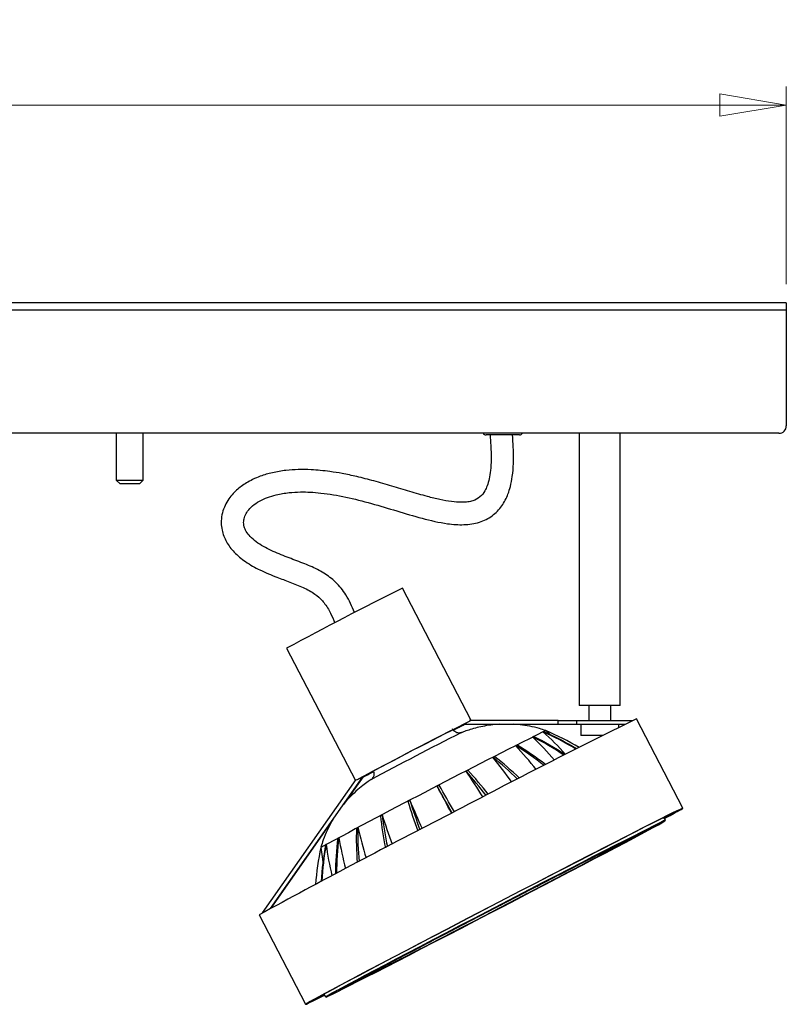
# Model space of a CAD drawing. Header units: millimetres. Extents: x 468 to 995, y 371 to 572.
# Tile 8 of 12: x 855 to 896, y 372 to 425. Entities that reach past the tile are written whole.
import ezdxf

# ---------------------------------------------------------------- set-up
doc = ezdxf.new("R2010")
doc.units = ezdxf.units.MM
doc.styles.add('SLDTEXTSTYLE0', font='TXT', dxfattribs={"width": 0.75})
doc.dimstyles.new('SLDDIMSTYLE0', dxfattribs={"dimtxt": 3.5, "dimasz": 3.556, "dimexe": 0, "dimexo": 0.0625, "dimgap": 0.875, "dimtad": 1, "dimdec": 0, "dimlfac": 5, "dimrnd": 1e-09, "dimzin": 12, "dimdsep": 46, "dimtxsty": 'SLDTEXTSTYLE0', "dimblk1": 'CLOSED', "dimblk2": 'CLOSED', "dimsah": 1, "dimcen": 0.09, "dimadec": 0, "dimazin": 3, "dimtfac": 1, "dimtdec": 0, "dimtofl": 0, "dimtmove": 0, "dimatfit": 3, "dimldrblk": 'CLOSED', "dimfxl": 0, "dimfrac": 2, "dimtolj": 1, "dimtzin": 12, "dimarcsym": 0})

# ---------------------------------------------------------------- blocks, each defined once
blk = doc.blocks.new('_Closed')
at = {"color": 0, "linetype": 'ByBlock', "lineweight": -2}
for p, q in [((-1, 0.166667), (0, 0)), ((-1, 0.166667), (-1, -0.166667)), ((0, 0), (-1, -0.166667)), ((0, 0), (-1, 0))]:
    blk.add_line(p, q, dxfattribs=at)
blk = doc.blocks.new('_D_1')
at = {"color": 7, "linetype": 'Continuous', "lineweight": 0}
for p, q in [((595.643, 411.017), (595.643, 421.613)), ((895.643, 411.017), (895.643, 421.613)), ((895.643, 420.613), (595.643, 420.613))]:
    blk.add_line(p, q, dxfattribs=at)
at = {"color": 7, "linetype": 'Continuous', "lineweight": 18, "xscale": 3.556, "yscale": 3.556, "rotation": 180.0000000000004}
blk.add_blockref('_Closed', (595.643, 420.613, 3.564), dxfattribs=at)
at = {"color": 7, "linetype": 'Continuous', "lineweight": 18, "xscale": 3.556, "yscale": 3.556}
blk.add_blockref('_Closed', (895.643, 420.613, 3.564), dxfattribs=at)
at = {"color": 7, "linetype": 'Continuous', "lineweight": 18, "insert": (746.525, 425.125), "char_height": 3.5, "attachment_point": 1, "style": 'SLDTEXTSTYLE0'}
blk.add_mtext('1500', dxfattribs=at)

msp = doc.modelspace()

# ---------------------------------------------------------------- linework, layer by layer
at = {"color": 7, "linetype": 'Continuous', "lineweight": 25}
for p, q in [((895.643, 410.017), (595.643, 410.017)), ((895.643, 409.617), (595.643, 409.617)), ((895.643, 410.017), (895.643, 409.617)), ((895.643, 409.617), (895.643, 403.417)), ((895.243, 403.017), (596.043, 403.017)), ((859.723, 403.017), (859.723, 400.509)), ((861.163, 400.509), (861.163, 403.017)), ((881.233, 402.937), (879.543, 402.937)), ((881.343, 402.937), (881.233, 402.937)), ((884.543, 403.017), (884.543, 388.417)), ((886.743, 388.417), (886.743, 403.017)), ((859.723, 400.509), (859.923, 400.309)), ((859.723, 400.509), (861.163, 400.509)), ((860.963, 400.309), (859.923, 400.309)), ((860.963, 400.309), (861.163, 400.509)), ((878.753, 387.619), (875.065, 394.718)), ((868.853, 391.491), (872.539, 384.397)), ((885.279, 388.417), (884.543, 388.417)), ((885.047, 388.417), (885.047, 387.617)), ((886.743, 388.417), (885.279, 388.417)), ((886.238, 387.617), (886.238, 388.417)), ((878.352, 387.417), (883.411, 387.417)), ((878.68, 387.587), (878.353, 387.417)), ((878.664, 387.617), (878.68, 387.587)), ((883.411, 387.617), (878.664, 387.617)), ((883.411, 387.417), (883.411, 387.617)), ((883.411, 387.617), (884.404, 387.617)), ((883.411, 387.417), (884.404, 387.417)), ((884.404, 387.417), (884.404, 387.617)), ((884.404, 387.617), (887.389, 387.617)), ((884.404, 387.417), (886.981, 387.417)), ((884.63, 387.417), (884.63, 386.817)), ((886.655, 387.254), (886.655, 387.417)), ((890.097, 382.921), (887.608, 387.712)), ((878.197, 386.954), (878.244, 386.976)), ((885.308, 386.817), (884.63, 386.817)), ((885.789, 386.817), (885.308, 386.817)), ((867.566, 377.316), (872.579, 384.454)), ((872.922, 384.595), (867.965, 377.536)), ((872.951, 384.606), (871.945, 383.175)), ((872.595, 384.424), (872.579, 384.454)), ((872.921, 384.594), (872.595, 384.424)), ((872.943, 384.606), (872.951, 384.606)), ((872.947, 384.608), (872.951, 384.606)), ((871.301, 382.257), (867.998, 377.554)), ((889.159, 382.276), (889.081, 382.427)), ((887.249, 381.24), (888.05, 381.654)), ((887.288, 381.262), (888.094, 381.678)), ((887.421, 381.365), (888.242, 381.792)), ((887.45, 381.378), (888.273, 381.808)), ((887.607, 381.443), (888.448, 381.879)), ((887.612, 381.447), (888.454, 381.884)), ((888.094, 381.678), (888.087, 381.692)), ((888.242, 381.792), (888.241, 381.793)), ((888.273, 381.808), (888.273, 381.808)), ((888.454, 381.884), (888.45, 381.89)), ((886.401, 380.784), (887.107, 381.147)), ((886.471, 380.822), (887.186, 381.189)), ((886.729, 381.02), (887.471, 381.41)), ((886.79, 381.051), (887.539, 381.444)), ((887.186, 381.189), (887.179, 381.202)), ((887.249, 381.24), (887.249, 381.24)), ((887.288, 381.262), (887.288, 381.262)), ((887.414, 381.378), (887.421, 381.365)), ((887.471, 381.41), (887.471, 381.41)), ((887.539, 381.444), (887.539, 381.444)), ((887.607, 381.446), (887.601, 381.457)), ((887.606, 381.46), (887.612, 381.447)), ((887.606, 381.445), (887.607, 381.443)), ((885.581, 380.438), (886.196, 380.762)), ((885.67, 380.483), (886.295, 380.813)), ((886.196, 380.762), (886.196, 380.762)), ((886.295, 380.813), (886.295, 380.813)), ((886.401, 380.784), (886.401, 380.784)), ((886.471, 380.822), (886.471, 380.822)), ((886.723, 381.031), (886.729, 381.02)), ((885.12, 380.106), (885.684, 380.394)), ((885.12, 380.106), (885.12, 380.106)), ((885.217, 380.157), (885.792, 380.451)), ((885.217, 380.157), (885.217, 380.157)), ((885.577, 380.446), (885.581, 380.438)), ((885.792, 380.451), (885.788, 380.459)), ((883.611, 379.313), (884.007, 379.512)), ((884.007, 379.512), (884.004, 379.519)), ((884.053, 379.663), (884.056, 379.657)), ((884.056, 379.657), (884.502, 379.894)), ((884.168, 379.714), (884.626, 379.958)), ((884.502, 379.894), (884.502, 379.894)), ((884.626, 379.958), (884.626, 379.958)), ((883.494, 379.252), (883.877, 379.444)), ((883.494, 379.252), (883.494, 379.252)), ((883.611, 379.313), (883.611, 379.313)), ((881.763, 378.347), (881.953, 378.438)), ((881.953, 378.438), (881.95, 378.444)), ((882.256, 378.736), (882.26, 378.73)), ((882.26, 378.73), (882.505, 378.864)), ((882.385, 378.795), (882.645, 378.937)), ((882.505, 378.864), (882.505, 378.864)), ((882.645, 378.937), (882.645, 378.937)), ((881.634, 378.28), (881.81, 378.364)), ((881.634, 378.28), (881.634, 378.28)), ((881.763, 378.347), (881.763, 378.347)), ((880.309, 377.727), (880.312, 377.721)), ((880.312, 377.721), (880.341, 377.743)), ((880.341, 377.743), (880.341, 377.743)), ((880.444, 377.789), (880.487, 377.819)), ((880.487, 377.819), (880.487, 377.819)), ((867.376, 377.2), (869.866, 372.408)), ((879.623, 377.226), (879.62, 377.232)), ((879.666, 377.256), (879.623, 377.226)), ((879.666, 377.256), (879.666, 377.256)), ((879.798, 377.324), (879.77, 377.302)), ((879.798, 377.324), (879.798, 377.324)), ((877.851, 376.315), (877.606, 376.181)), ((877.851, 376.315), (877.851, 376.315)), ((878.158, 376.607), (878.157, 376.607)), ((878.348, 376.699), (878.158, 376.607)), ((878.476, 376.766), (878.301, 376.681)), ((878.301, 376.681), (878.301, 376.682)), ((878.473, 376.772), (878.476, 376.766)), ((876.616, 375.794), (876.233, 375.601)), ((876.613, 375.8), (876.616, 375.794)), ((877.466, 376.109), (877.462, 376.115)), ((877.725, 376.25), (877.466, 376.109)), ((877.725, 376.25), (877.725, 376.25)), ((875.943, 375.331), (875.485, 375.088)), ((876.054, 375.389), (875.609, 375.151)), ((875.943, 375.332), (875.943, 375.331)), ((876.054, 375.389), (876.054, 375.389)), ((876.499, 375.732), (876.103, 375.533)), ((876.103, 375.533), (876.103, 375.533)), ((876.233, 375.601), (876.233, 375.601)), ((874.893, 374.888), (874.319, 374.595)), ((874.991, 374.939), (874.427, 374.652)), ((874.987, 374.947), (874.991, 374.939)), ((875.485, 375.088), (875.481, 375.095)), ((873.639, 374.223), (872.925, 373.856)), ((873.71, 374.261), (873.003, 373.898)), ((873.705, 374.271), (873.71, 374.261)), ((873.815, 374.232), (873.811, 374.242)), ((874.44, 374.562), (873.815, 374.232)), ((874.53, 374.608), (873.915, 374.283)), ((874.319, 374.595), (874.319, 374.595)), ((874.427, 374.652), (874.427, 374.652)), ((874.44, 374.562), (874.44, 374.562)), ((874.53, 374.608), (874.53, 374.608)), ((872.689, 373.681), (871.869, 373.253)), ((872.822, 373.783), (872.017, 373.367)), ((872.862, 373.805), (872.061, 373.391)), ((873.321, 373.994), (872.571, 373.601)), ((873.382, 374.025), (872.639, 373.636)), ((872.689, 373.681), (872.689, 373.681)), ((872.855, 373.819), (872.862, 373.805)), ((872.925, 373.856), (872.925, 373.856)), ((873.003, 373.898), (873.003, 373.898)), ((873.321, 373.994), (873.321, 373.994)), ((873.382, 374.025), (873.382, 374.025)), ((871.657, 373.161), (871.656, 373.164)), ((872.498, 373.598), (871.657, 373.161)), ((871.663, 373.166), (871.662, 373.168)), ((872.504, 373.602), (871.663, 373.166)), ((871.837, 373.238), (871.83, 373.251)), ((872.66, 373.667), (871.837, 373.238)), ((872.017, 373.367), (872.017, 373.368)), ((872.061, 373.391), (872.061, 373.392)), ((872.497, 373.615), (872.504, 373.602)), ((872.502, 373.602), (872.504, 373.599)), ((872.571, 373.601), (872.564, 373.615)), ((872.66, 373.667), (872.66, 373.667)), ((870.854, 372.956), (870.933, 372.805))]:
    msp.add_line(p, q, dxfattribs=at)
at = {"color": 7, "linetype": 'Continuous', "lineweight": 25, "flags": 128}
for points in [[(878.744, 387.617), (878.748, 387.618), (878.75, 387.619), (878.752, 387.619), (878.753, 387.62), (878.753, 387.619), (878.753, 387.619), (878.752, 387.618), (878.75, 387.617)], [(882.618, 387.024), (882.717, 387.07), (882.751, 387.082)], [(882.042, 386.738), (882.049, 386.741), (882.055, 386.744), (882.061, 386.747), (882.067, 386.75), (882.073, 386.754), (882.079, 386.757), (882.085, 386.76), (882.091, 386.763)], [(881.127, 386.273), (881.135, 386.278), (881.144, 386.282), (881.153, 386.287), (881.162, 386.292), (881.171, 386.296), (881.18, 386.301), (881.189, 386.305), (881.198, 386.31)], [(879.91, 385.65), (879.921, 385.656), (879.932, 385.661), (879.944, 385.667), (879.955, 385.673), (879.966, 385.678), (879.977, 385.684), (879.988, 385.69), (879.999, 385.696)], [(878.476, 384.91), (878.489, 384.917), (878.501, 384.923), (878.514, 384.93), (878.526, 384.936), (878.539, 384.943), (878.552, 384.949), (878.564, 384.956), (878.577, 384.962)], [(876.922, 384.105), (876.935, 384.112), (876.949, 384.119), (876.962, 384.126), (876.975, 384.133), (876.988, 384.139), (877.001, 384.146), (877.014, 384.153), (877.028, 384.16)], [(875.354, 383.289), (875.367, 383.296), (875.38, 383.303), (875.393, 383.309), (875.406, 383.316), (875.419, 383.323), (875.432, 383.33), (875.444, 383.336), (875.457, 383.343)], [(889.11, 382.37), (889.39, 382.521), (889.653, 382.664), (889.856, 382.776), (889.998, 382.857), (890.078, 382.905), (890.096, 382.921), (890.052, 382.905), (889.945, 382.857), (889.778, 382.776), (889.549, 382.664), (889.262, 382.521), (888.918, 382.348), (888.518, 382.147), (888.066, 381.917), (887.564, 381.662), (887.016, 381.382), (886.424, 381.079), (885.792, 380.754), (885.124, 380.411), (884.425, 380.051), (883.698, 379.676), (882.948, 379.289), (882.18, 378.892), (881.399, 378.487), (880.609, 378.077), (879.815, 377.665)], [(889.109, 382.373), (889.131, 382.385), (889.411, 382.537), (889.63, 382.657), (889.789, 382.747), (889.886, 382.804), (889.92, 382.828), (889.891, 382.82), (889.8, 382.779), (889.646, 382.706), (889.432, 382.601), (889.157, 382.465), (888.825, 382.298), (888.437, 382.103), (887.995, 381.879), (887.503, 381.628), (886.963, 381.353), (886.379, 381.054), (885.754, 380.733), (885.093, 380.394), (884.4, 380.037), (883.679, 379.665), (882.934, 379.28), (882.171, 378.885), (881.394, 378.483), (880.608, 378.075), (879.818, 377.665)], [(870.933, 372.805), (870.939, 372.812), (870.999, 372.849), (871.12, 372.918), (871.302, 373.019), (871.544, 373.151), (871.844, 373.313), (872.2, 373.504), (872.61, 373.722), (873.07, 373.966), (873.578, 374.235), (874.131, 374.526), (874.723, 374.838), (875.352, 375.169), (876.014, 375.515), (876.702, 375.876), (877.414, 376.247), (878.143, 376.628), (878.886, 377.015), (879.636, 377.405), (880.389, 377.797), (881.14, 378.186), (881.884, 378.572), (882.614, 378.95), (883.328, 379.318), (884.019, 379.675), (884.682, 380.016), (885.314, 380.341), (885.91, 380.647), (886.466, 380.932), (886.979, 381.193), (887.443, 381.429), (887.858, 381.639), (888.219, 381.821), (888.524, 381.974), (888.771, 382.096), (888.958, 382.187)], [(888.95, 382.16), (888.763, 382.069), (888.516, 381.947), (888.212, 381.795), (887.852, 381.614), (887.438, 381.404), (886.974, 381.168), (886.463, 380.907), (885.908, 380.623), (885.313, 380.318), (884.683, 379.994), (884.02, 379.653), (883.331, 379.297), (882.619, 378.929), (881.889, 378.552), (881.147, 378.167), (880.398, 377.779), (879.646, 377.388), (878.897, 376.998), (878.156, 376.612), (877.428, 376.232), (876.718, 375.861), (876.031, 375.501), (875.371, 375.156), (874.743, 374.826), (874.151, 374.515), (873.6, 374.224), (873.093, 373.956), (872.634, 373.712), (872.225, 373.494), (871.869, 373.303), (871.57, 373.142), (871.328, 373.01), (871.147, 372.91), (871.026, 372.84), (870.966, 372.803), (870.969, 372.798), (871.034, 372.825), (871.16, 372.885), (871.347, 372.976), (871.594, 373.098), (871.899, 373.25), (872.259, 373.432), (872.672, 373.641), (873.136, 373.877), (873.647, 374.138), (874.202, 374.422), (874.797, 374.727), (875.428, 375.051), (876.09, 375.392), (876.78, 375.748), (877.492, 376.116), (878.221, 376.493), (878.963, 376.878), (879.713, 377.267), (880.464, 377.657), (881.213, 378.047), (881.954, 378.433), (882.682, 378.813), (883.393, 379.184), (884.08, 379.544), (884.74, 379.89), (885.367, 380.219), (885.959, 380.531), (886.51, 380.822), (887.017, 381.09), (887.477, 381.334), (887.886, 381.551), (888.241, 381.742), (888.541, 381.903), (888.782, 382.035), (888.964, 382.136), (889.085, 382.205), (889.144, 382.242), (889.142, 382.247), (889.077, 382.22), (888.95, 382.16)], [(873.88, 382.518), (873.891, 382.524), (873.903, 382.53), (873.914, 382.537), (873.926, 382.543), (873.938, 382.549), (873.949, 382.555), (873.961, 382.561), (873.973, 382.567)], [(888.291, 381.817), (888.411, 381.873), (888.47, 381.898), (888.467, 381.889), (888.401, 381.849), (888.273, 381.777), (888.085, 381.673), (887.837, 381.538), (887.532, 381.374), (887.171, 381.181), (886.757, 380.961), (886.294, 380.716), (885.785, 380.447), (885.233, 380.156), (884.643, 379.846), (884.019, 379.518), (883.366, 379.176), (882.688, 378.822), (881.99, 378.458), (881.279, 378.087), (880.558, 377.712), (879.833, 377.335), (879.11, 376.96), (878.395, 376.589), (877.691, 376.225), (877.005, 375.871), (876.342, 375.528), (875.706, 375.201), (875.102, 374.891), (874.535, 374.6), (874.008, 374.331), (873.527, 374.085), (873.094, 373.865), (872.712, 373.672), (872.385, 373.508), (872.115, 373.373), (871.903, 373.269), (871.752, 373.196), (871.662, 373.156), (871.634, 373.148), (871.669, 373.172), (871.766, 373.228), (871.924, 373.317), (872.142, 373.436), (872.419, 373.586), (872.753, 373.764), (873.14, 373.971), (873.579, 374.204), (874.065, 374.461), (874.596, 374.741), (875.168, 375.042), (875.776, 375.361), (876.415, 375.696), (877.081, 376.045), (877.769, 376.404), (878.475, 376.772), (879.191, 377.146), (879.915, 377.522), (880.639, 377.898), (881.359, 378.271), (882.069, 378.639), (882.765, 378.999), (883.44, 379.347), (884.091, 379.683), (884.711, 380.002), (885.297, 380.303), (885.844, 380.583), (886.349, 380.84), (886.806, 381.073), (887.214, 381.28), (887.569, 381.459), (887.868, 381.609), (888.109, 381.728), (888.291, 381.817)], [(872.598, 381.845), (872.608, 381.85), (872.617, 381.855), (872.627, 381.86), (872.637, 381.865), (872.646, 381.87), (872.656, 381.875), (872.666, 381.88), (872.676, 381.885)], [(871.597, 381.314), (871.604, 381.318), (871.611, 381.322), (871.618, 381.325), (871.625, 381.329), (871.632, 381.333), (871.639, 381.337), (871.646, 381.34), (871.654, 381.344)], [(872.67, 373.672), (872.844, 373.757), (873.078, 373.873), (873.369, 374.019), (873.716, 374.194), (874.116, 374.397), (874.565, 374.625), (875.059, 374.878), (875.594, 375.153), (876.167, 375.447), (876.772, 375.758), (877.404, 376.084), (878.058, 376.422), (878.728, 376.769), (879.41, 377.123), (880.096, 377.479), (880.783, 377.836), (881.463, 378.191), (882.132, 378.54), (882.784, 378.88), (883.413, 379.209), (884.014, 379.524), (884.582, 379.823), (885.113, 380.103), (885.602, 380.361), (886.045, 380.595), (886.439, 380.805), (886.779, 380.987), (887.064, 381.14), (887.29, 381.263), (887.457, 381.356), (887.562, 381.416), (887.606, 381.444), (887.586, 381.44), (887.504, 381.404), (887.361, 381.335), (887.157, 381.234), (886.894, 381.103), (886.574, 380.942), (886.201, 380.753), (885.776, 380.537), (885.304, 380.296), (884.789, 380.032), (884.234, 379.748), (883.645, 379.445), (883.026, 379.126), (882.382, 378.793), (881.719, 378.45), (881.043, 378.1), (880.358, 377.744), (879.67, 377.387), (878.986, 377.031), (878.311, 376.679), (877.65, 376.334), (877.009, 375.999), (876.393, 375.677), (875.808, 375.369), (875.258, 375.08), (874.747, 374.811), (874.281, 374.564), (873.862, 374.342), (873.495, 374.146), (873.182, 373.978), (872.926, 373.84), (872.729, 373.732), (872.593, 373.655), (872.519, 373.611), (872.507, 373.599), (872.557, 373.619), (872.67, 373.672)], [(878.605, 376.827), (877.965, 376.493), (877.345, 376.169), (876.749, 375.857), (876.183, 375.56), (875.652, 375.281), (875.161, 375.022), (874.715, 374.786), (874.316, 374.574), (873.97, 374.39), (873.679, 374.233), (873.445, 374.107), (873.272, 374.011), (873.16, 373.947), (873.11, 373.916), (873.123, 373.917), (873.199, 373.951), (873.337, 374.017), (873.536, 374.115), (873.794, 374.244), (874.108, 374.402), (874.477, 374.589), (874.896, 374.802), (875.362, 375.04), (875.87, 375.301), (876.416, 375.581), (876.995, 375.879), (877.602, 376.192), (878.231, 376.517), (878.877, 376.852), (879.533, 377.192), (880.194, 377.535), (880.853, 377.878), (881.506, 378.218), (882.145, 378.552), (882.766, 378.876), (883.362, 379.188), (883.927, 379.485), (884.458, 379.764), (884.949, 380.023), (885.396, 380.259), (885.794, 380.471), (886.141, 380.656), (886.432, 380.812), (886.665, 380.939), (886.839, 381.034), (886.951, 381.098), (887.001, 381.13), (886.987, 381.128), (886.912, 381.095), (886.773, 381.028), (886.575, 380.93), (886.317, 380.802), (886.002, 380.643), (885.634, 380.456), (885.214, 380.243), (884.749, 380.005), (884.241, 379.745), (883.694, 379.464), (883.115, 379.166), (882.508, 378.853), (881.879, 378.528), (881.234, 378.194), (880.578, 377.853), (879.917, 377.51), (879.257, 377.167), (878.605, 376.827)], [(887.186, 381.189), (887.176, 381.184), (887.166, 381.179), (887.156, 381.174), (887.147, 381.168), (887.137, 381.163), (887.127, 381.158), (887.117, 381.153), (887.107, 381.147)], [(887.471, 381.41), (887.48, 381.414), (887.489, 381.418), (887.497, 381.423), (887.506, 381.427), (887.514, 381.431), (887.523, 381.435), (887.531, 381.44), (887.539, 381.444)], [(870.691, 380.819), (870.774, 380.183), (870.797, 380.036)], [(886.196, 380.762), (886.208, 380.769), (886.221, 380.775), (886.233, 380.781), (886.246, 380.788), (886.258, 380.794), (886.27, 380.8), (886.283, 380.807), (886.295, 380.813)], [(886.471, 380.822), (886.463, 380.817), (886.454, 380.813), (886.445, 380.808), (886.436, 380.803), (886.427, 380.799), (886.419, 380.794), (886.41, 380.789), (886.401, 380.784)], [(886.729, 381.02), (886.736, 381.024), (886.744, 381.028), (886.752, 381.032), (886.759, 381.036), (886.767, 381.04), (886.774, 381.043), (886.782, 381.047), (886.79, 381.051)], [(885.217, 380.157), (885.205, 380.151), (885.193, 380.145), (885.181, 380.138), (885.169, 380.132), (885.157, 380.125), (885.144, 380.119), (885.132, 380.112), (885.12, 380.106)], [(885.581, 380.438), (885.592, 380.443), (885.603, 380.449), (885.614, 380.455), (885.626, 380.461), (885.637, 380.466), (885.648, 380.472), (885.659, 380.478), (885.67, 380.483)], [(885.792, 380.451), (885.778, 380.443), (885.765, 380.436), (885.752, 380.429), (885.738, 380.422), (885.725, 380.415), (885.711, 380.408), (885.697, 380.401), (885.684, 380.394)], [(884.007, 379.512), (883.991, 379.504), (883.975, 379.495), (883.958, 379.487), (883.942, 379.478), (883.926, 379.47), (883.91, 379.461), (883.893, 379.453), (883.877, 379.444)], [(884.056, 379.657), (884.07, 379.664), (884.084, 379.671), (884.098, 379.678), (884.112, 379.685), (884.126, 379.692), (884.14, 379.7), (884.154, 379.707), (884.168, 379.714)], [(884.502, 379.894), (884.517, 379.902), (884.533, 379.91), (884.549, 379.918), (884.564, 379.926), (884.579, 379.934), (884.595, 379.942), (884.61, 379.95), (884.626, 379.958)], [(883.611, 379.313), (883.597, 379.305), (883.582, 379.298), (883.567, 379.29), (883.553, 379.282), (883.538, 379.275), (883.524, 379.267), (883.509, 379.259), (883.494, 379.252)], [(881.953, 378.438), (881.935, 378.429), (881.917, 378.42), (881.899, 378.411), (881.881, 378.401), (881.864, 378.392), (881.846, 378.383), (881.828, 378.373), (881.81, 378.364)], [(882.26, 378.73), (882.275, 378.738), (882.291, 378.746), (882.307, 378.754), (882.323, 378.762), (882.338, 378.771), (882.354, 378.779), (882.37, 378.787), (882.385, 378.795)], [(882.505, 378.864), (882.522, 378.873), (882.54, 378.882), (882.557, 378.891), (882.575, 378.9), (882.592, 378.91), (882.61, 378.919), (882.627, 378.928), (882.645, 378.937)], [(881.763, 378.347), (881.747, 378.338), (881.731, 378.33), (881.715, 378.322), (881.699, 378.313), (881.682, 378.305), (881.666, 378.296), (881.65, 378.288), (881.634, 378.28)], [(879.815, 377.665), (879.022, 377.252), (878.234, 376.842), (877.458, 376.437), (876.697, 376.04), (875.957, 375.653), (875.241, 375.278), (874.554, 374.918), (873.901, 374.575), (873.286, 374.251), (872.711, 373.948), (872.182, 373.667), (871.7, 373.412), (871.27, 373.183), (870.894, 372.981), (870.573, 372.808), (870.31, 372.665), (870.107, 372.553), (869.965, 372.473), (869.885, 372.424), (869.867, 372.408), (869.911, 372.424), (870.017, 372.473), (870.185, 372.553), (870.413, 372.665), (870.701, 372.808), (870.884, 372.9)], [(879.818, 377.665), (879.029, 377.254), (878.246, 376.847), (877.474, 376.444), (876.717, 376.049), (875.982, 375.665), (875.272, 375.293), (874.591, 374.936), (873.945, 374.596), (873.337, 374.276), (872.771, 373.977), (872.25, 373.701), (871.778, 373.451), (871.358, 373.227), (870.993, 373.031), (870.685, 372.864), (870.435, 372.728), (870.245, 372.623), (870.118, 372.55), (870.052, 372.509), (870.05, 372.501), (870.11, 372.526), (870.232, 372.583), (870.416, 372.672), (870.661, 372.792), (870.882, 372.903)], [(880.312, 377.721), (880.329, 377.73), (880.345, 377.738), (880.362, 377.747), (880.378, 377.755), (880.395, 377.764), (880.411, 377.772), (880.428, 377.781), (880.444, 377.789)], [(880.341, 377.743), (880.359, 377.753), (880.378, 377.762), (880.396, 377.772), (880.414, 377.781), (880.433, 377.791), (880.451, 377.8), (880.469, 377.81), (880.487, 377.819)], [(879.77, 377.302), (879.751, 377.293), (879.733, 377.283), (879.715, 377.274), (879.696, 377.264), (879.678, 377.255), (879.66, 377.245), (879.641, 377.236), (879.623, 377.226)], [(879.798, 377.324), (879.782, 377.316), (879.765, 377.307), (879.749, 377.299), (879.732, 377.29), (879.716, 377.282), (879.699, 377.273), (879.683, 377.264), (879.666, 377.256)], [(877.851, 376.315), (877.835, 376.307), (877.819, 376.299), (877.804, 376.291), (877.788, 376.283), (877.772, 376.275), (877.756, 376.267), (877.741, 376.258), (877.725, 376.25)], [(878.158, 376.607), (878.175, 376.616), (878.193, 376.625), (878.211, 376.635), (878.229, 376.644), (878.247, 376.653), (878.265, 376.663), (878.283, 376.672), (878.301, 376.681)], [(878.348, 376.699), (878.364, 376.707), (878.38, 376.715), (878.396, 376.724), (878.412, 376.732), (878.428, 376.74), (878.444, 376.749), (878.46, 376.757), (878.476, 376.766)], [(876.499, 375.732), (876.514, 375.74), (876.528, 375.748), (876.543, 375.755), (876.558, 375.763), (876.572, 375.771), (876.587, 375.778), (876.602, 375.786), (876.616, 375.794)], [(877.606, 376.181), (877.588, 376.172), (877.571, 376.163), (877.553, 376.154), (877.536, 376.145), (877.518, 376.136), (877.501, 376.127), (877.483, 376.118), (877.466, 376.109)], [(876.054, 375.389), (876.04, 375.382), (876.026, 375.374), (876.012, 375.367), (875.998, 375.36), (875.984, 375.353), (875.97, 375.346), (875.956, 375.339), (875.943, 375.331)], [(876.103, 375.533), (876.12, 375.541), (876.136, 375.55), (876.152, 375.558), (876.168, 375.567), (876.185, 375.575), (876.201, 375.584), (876.217, 375.593), (876.233, 375.601)], [(874.893, 374.888), (874.905, 374.894), (874.917, 374.901), (874.93, 374.907), (874.942, 374.914), (874.954, 374.92), (874.966, 374.926), (874.978, 374.933), (874.991, 374.939)], [(875.609, 375.151), (875.593, 375.143), (875.577, 375.135), (875.562, 375.127), (875.547, 375.119), (875.531, 375.111), (875.516, 375.103), (875.5, 375.095), (875.485, 375.088)], [(873.639, 374.223), (873.648, 374.228), (873.657, 374.233), (873.665, 374.237), (873.674, 374.242), (873.683, 374.247), (873.692, 374.251), (873.701, 374.256), (873.71, 374.261)], [(873.915, 374.283), (873.902, 374.277), (873.89, 374.27), (873.877, 374.264), (873.865, 374.258), (873.852, 374.251), (873.84, 374.245), (873.828, 374.239), (873.815, 374.232)], [(874.319, 374.595), (874.332, 374.602), (874.345, 374.609), (874.359, 374.616), (874.372, 374.623), (874.386, 374.63), (874.399, 374.637), (874.413, 374.645), (874.427, 374.652)], [(874.53, 374.608), (874.518, 374.602), (874.507, 374.596), (874.496, 374.59), (874.485, 374.585), (874.474, 374.579), (874.463, 374.573), (874.452, 374.568), (874.44, 374.562)], [(872.925, 373.856), (872.934, 373.861), (872.944, 373.866), (872.954, 373.872), (872.964, 373.877), (872.974, 373.882), (872.984, 373.887), (872.993, 373.893), (873.003, 373.898)], [(873.382, 374.025), (873.374, 374.021), (873.367, 374.017), (873.359, 374.013), (873.351, 374.009), (873.344, 374.006), (873.336, 374.002), (873.328, 373.998), (873.321, 373.994)], [(872.639, 373.636), (872.63, 373.631), (872.622, 373.627), (872.613, 373.623), (872.605, 373.618), (872.596, 373.614), (872.588, 373.61), (872.58, 373.606), (872.571, 373.601)]]:
    msp.add_lwpolyline(points, dxfattribs=at)
at = {"color": 7, "linetype": 'Continuous', "lineweight": 25}
for centre, radius, start, end in [((895.243, 403.417), 0.4, 270, 0), ((879.543, 403.137), 0.2, 216.8699, 270), ((881.343, 403.137), 0.2, 270, 323.1301), ((963.247, 217.415), 198.021, 116.44348, 118.46897), ((999.21, 148.233), 267.988, 116.72811, 118.19438), ((987.731, 170.32), 243.094, 116.73983, 118.18266), ((1073.207, 11.937), 419.111, 116.28522, 117.86401), ((822.047, 492.832), 119.526, 297.80811, 298.12264), ((858.983, 422.817), 40.363, 297.8149, 298.7115), ((1084.269, -14.984), 449.748, 116.63875, 118.35292), ((962.64, 218.717), 188.24, 116.65322, 118.31266), ((886.887, 378.122), 9.873, 115.6175, 115.7649), ((876.83, 373.804), 14.412, 58.4827, 66.4178), ((872.161, 375.332), 15.663, 41.9664, 48.2273), ((876.876, 373.804), 14.413, 58.5818, 66.5236), ((877.123, 373.776), 14.443, 59.147, 67.0781), ((875.618, 373.729), 14.509, 56.0358, 63.7179), ((870.445, 374.543), 16.829, 40.6328, 46.4393), ((875.73, 373.741), 14.492, 56.2558, 63.9654), ((873.24, 373.278), 15.201, 51.7345, 58.7479), ((866.914, 372.846), 19.552, 38.4193, 43.372), ((873.447, 373.33), 15.118, 52.0801, 59.1559), ((868.753, 371.757), 17.819, 45.5577, 51.2318), ((859.83, 369.305), 25.892, 35.4461, 39.1446), ((869.165, 371.921), 17.524, 46.0256, 51.8152), ((816.602, 496.07), 124.91, 296.80695, 297.09545), ((855.914, 419.169), 38.541, 296.2192, 297.1327), ((857.376, 366.468), 28.023, 37.7082, 41.1542), ((840.923, 359.587), 45.294, 31.8983, 33.993), ((858.685, 367.116), 26.724, 38.2741, 41.8966), ((696.595, 283.198), 206.64, 28.77303, 29.23039), ((567.661, 217.648), 351.213, 28.0229, 28.29101), ((754.78, 313.426), 141.236, 29.38483, 30.05426), ((909.902, 393.879), 36.134, 197.0423, 199.69), ((912.51, 395.257), 38.921, 197.8257, 200.2793), ((934.938, 408.461), 64.567, 202.89385, 204.36009), ((1064.526, 16.071), 411.439, 117.06437, 118.63138), ((893.181, 384.656), 19.42, 186.3204, 191.4508), ((893.715, 384.979), 19.889, 186.9646, 191.9575), ((902.704, 391.625), 30.125, 197.4984, 200.6655), ((889.467, 381.303), 1.02, 107.5631, 119.9099), ((888.24, 381.312), 15.652, 178.0487, 184.7593), ((888.453, 381.477), 15.782, 178.5179, 185.1493), ((893.32, 386.618), 21.18, 192.9104, 197.4647), ((869.296, 416.002), 39.135, 298.6345, 298.7078), ((894.218, 369.41), 13.749, 115.6175, 115.7649), ((888.368, 381.997), 0.142, 304.1958, 307.3102), ((886.081, 379.375), 14.613, 172.3737, 179.9166), ((886.179, 379.477), 14.645, 172.6755, 180.1806), ((888.972, 384.216), 17.555, 189.4146, 194.9659), ((870.373, 412.148), 35.214, 298.6345, 298.7078), ((892.799, 370.222), 12.372, 115.6175, 115.7649), ((887.535, 381.549), 0.128, 304.1958, 307.3102), ((884.794, 377.771), 14.432, 167.8226, 175.7764), ((884.798, 377.78), 14.43, 167.8429, 175.7996), ((870.748, 380.734), 0.102, 124.1958, 127.3102), ((885.098, 378.225), 14.415, 169.0523, 176.946), ((885.139, 378.28), 14.418, 169.2063, 177.0871), ((884.443, 356.316), 28.101, 118.6345, 118.7078), ((886.804, 382.97), 15.952, 187.1666, 193.3115), ((867.311, 384.823), 12.372, 295.6175, 295.7649), ((889.737, 342.898), 35.214, 118.6345, 118.7078), ((871.743, 373.049), 0.142, 124.1958, 127.3102), ((865.892, 385.635), 13.749, 295.6175, 295.7649), ((890.815, 339.043), 39.135, 118.6345, 118.7078), ((872.576, 373.497), 0.128, 124.1958, 127.3102)]:
    msp.add_arc(centre, radius, start, end, dxfattribs=at)
for points, knots in [([(879.761, 402.937), (879.776, 402.746), (879.809, 402.302), (879.826, 401.662), (879.796, 401.063), (879.725, 400.588), (879.624, 400.226), (879.473, 399.888), (879.24, 399.584), (878.895, 399.403), (878.555, 399.33), (878.17, 399.307), (877.665, 399.347), (877.052, 399.461), (876.307, 399.647), (875.449, 399.899), (874.494, 400.19), (873.548, 400.463), (872.66, 400.69), (871.877, 400.856), (871.224, 400.962), (870.672, 401.028), (870.104, 401.07), (869.489, 401.079), (868.793, 401.034), (868.108, 400.922), (867.509, 400.748), (867.046, 400.552), (866.613, 400.317), (866.239, 400.044), (865.916, 399.715), (865.689, 399.414), (865.498, 399.052), (865.372, 398.642), (865.334, 398.224), (865.391, 397.73), (865.561, 397.29), (865.812, 396.907), (866.044, 396.637), (866.327, 396.373), (866.775, 396.035), (867.444, 395.66), (868.254, 395.327), (869.034, 395.04), (869.727, 394.767), (870.334, 394.455), (870.727, 394.105), (870.968, 393.794), (871.177, 393.445), (871.328, 393.123), (871.41, 392.898), (871.426, 392.854)], [0, 0, 0, 0, 0.020418, 0.047371, 0.068633, 0.08489, 0.099406, 0.10959, 0.125595, 0.141146, 0.150773, 0.16257, 0.182038, 0.204524, 0.229271, 0.264891, 0.301911, 0.339018, 0.374001, 0.40402, 0.428359, 0.447695, 0.465831, 0.491413, 0.51526, 0.541897, 0.566101, 0.581692, 0.595317, 0.618419, 0.630911, 0.644639, 0.659589, 0.675824, 0.692202, 0.706524, 0.731972, 0.744748, 0.757856, 0.771713, 0.786307, 0.818005, 0.852948, 0.879274, 0.906535, 0.93246, 0.951337, 0.961984, 0.974344, 0.994957, 1, 1, 1, 1]), ([(872.497, 393.41), (872.429, 393.573), (872.295, 393.896), (872.053, 394.331), (871.78, 394.717), (871.491, 395.033), (871.076, 395.388), (870.493, 395.741), (869.709, 396.071), (868.872, 396.376), (868.158, 396.659), (867.606, 396.942), (867.22, 397.189), (866.906, 397.455), (866.686, 397.743), (866.562, 398.026), (866.534, 398.296), (866.598, 398.573), (866.76, 398.865), (867.029, 399.143), (867.394, 399.389), (867.827, 399.587), (868.364, 399.748), (868.959, 399.845), (869.57, 399.879), (870.138, 399.866), (870.954, 399.798), (872.048, 399.611), (873.395, 399.265), (874.747, 398.858), (876.097, 398.452), (877.301, 398.168), (878.347, 398.087), (879.182, 398.206), (879.897, 398.559), (880.417, 399.102), (880.701, 399.663), (880.868, 400.201), (880.97, 400.748), (881.024, 401.449), (881.017, 402.196), (880.98, 402.71), (880.963, 402.937)], [0, 0, 0, 0, 0.019236, 0.038064, 0.053979, 0.070508, 0.084387, 0.112941, 0.143733, 0.176423, 0.209541, 0.226576, 0.24364, 0.259723, 0.27319, 0.284867, 0.298538, 0.310694, 0.322991, 0.337583, 0.353763, 0.370901, 0.388661, 0.414583, 0.437176, 0.457098, 0.4788, 0.530242, 0.583776, 0.637113, 0.689109, 0.740118, 0.771919, 0.802093, 0.830119, 0.856958, 0.883141, 0.898657, 0.918749, 0.944126, 0.975406, 1, 1, 1, 1]), ([(880.24, 387.417), (880.129, 387.41), (879.87, 387.393), (879.477, 387.332), (879.073, 387.245), (878.713, 387.144), (878.429, 387.049), (878.271, 386.986), (878.213, 386.963)], [0, 0, 0, 0, 0.159199, 0.371643, 0.570277, 0.751502, 0.908324, 1, 1, 1, 1]), ([(882.748, 387.078), (882.635, 387.117), (882.353, 387.214), (881.892, 387.317), (881.431, 387.393), (881.143, 387.41), (881.03, 387.417)], [0, 0, 0, 0, 0.203277, 0.508983, 0.806516, 1, 1, 1, 1]), ([(878.247, 386.977), (878.248, 386.978), (878.25, 386.979), (878.236, 386.973), (878.211, 386.965), (878.162, 386.953), (878.082, 386.947), (877.975, 386.965), (877.863, 387.024), (877.782, 387.096), (877.76, 387.153), (877.755, 387.166)], [0, 0, 0, 0, 0.114574, 0.20153, 0.262285, 0.325592, 0.443742, 0.585789, 0.756798, 0.946854, 1, 1, 1, 1]), ([(883.027, 386.831), (883.007, 386.85), (882.919, 386.938), (882.822, 387.016), (882.747, 387.078)], [0, 0, 0, 0, 0.220283, 1, 1, 1, 1]), ([(873.485, 384.948), (873.495, 384.934), (873.529, 384.882), (873.54, 384.778), (873.526, 384.665), (873.49, 384.579), (873.456, 384.526), (873.436, 384.506), (873.433, 384.503)], [0, 0, 0, 0, 0.103732, 0.388009, 0.616064, 0.808376, 0.96902, 1, 1, 1, 1]), ([(873.385, 384.453), (873.352, 384.432), (873.229, 384.353), (872.986, 384.177), (872.641, 383.899), (872.271, 383.545), (872.006, 383.262), (871.885, 383.102), (871.871, 383.083)], [0, 0, 0, 0, 0.058509, 0.219428, 0.436142, 0.70723, 0.965636, 1, 1, 1, 1]), ([(871.362, 382.353), (871.342, 382.322), (871.218, 382.131), (871.032, 381.752), (870.826, 381.276), (870.733, 380.962), (870.696, 380.834)], [0, 0, 0, 0, 0.066388, 0.409396, 0.759514, 1, 1, 1, 1])]:
    msp.add_open_spline(points, degree=3, knots=knots, dxfattribs=at)

# ---------------------------------------------------------------- dimensions: what is measured, and where the dimension line sits
at = {"color": 7, "linetype": 'Continuous', "lineweight": 18}
dim = msp.add_linear_dim(base=(595.643, 420.613), p1=(895.643, 410.017), p2=(595.643, 410.017), dimstyle='SLDDIMSTYLE0', dxfattribs=at)
dim.commit()
dim.dimension.update_dxf_attribs({"geometry": '_D_1', "text_midpoint": (751.698, 420.613), "dimtype": 160})

doc.saveas('drawing.dxf')
